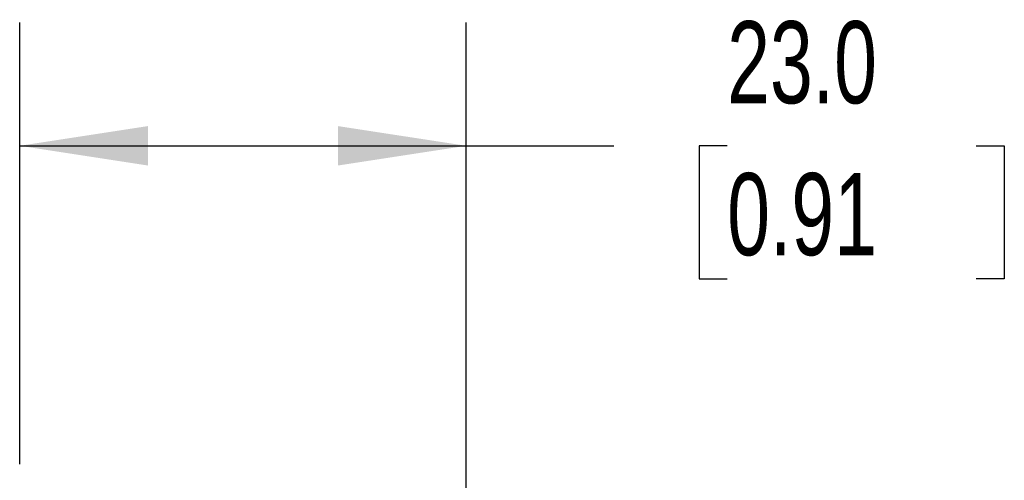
# Model space of a CAD drawing. Header units: millimetres. Extents: x 13 to 546, y 13 to 419.
# Tile 16 of 21: x 374 to 425, y 190 to 214. Entities that reach past the tile are written whole.
import ezdxf

# ---------------------------------------------------------------- set-up
doc = ezdxf.new("R2010")
doc.units = ezdxf.units.MM
doc.header["$LTSCALE"] = 2
doc.linetypes.add('SLD-Solid', pattern=[0])
doc.layers.add('DIMENSIONS', color=140, linetype='SLD-Solid', lineweight=25)
doc.styles.add('SLDTEXTSTYLE0', font='TXT', dxfattribs={"width": 0.7})
doc.dimstyles.new('SLDDIMSTYLE0', dxfattribs={"dimtxt": 4.316016, "dimasz": 6.604, "dimexe": 0, "dimexo": 0.0625, "dimgap": 1.079004, "dimtad": 0, "dimtih": 1, "dimtoh": 1, "dimdec": 1, "dimrnd": 1e-09, "dimzin": 4, "dimdsep": 46, "dimtxsty": 'SLDTEXTSTYLE0', "dimsah": 1, "dimcen": 0.09, "dimadec": 0, "dimazin": 1, "dimtfac": 1, "dimtdec": 1, "dimtofl": 0, "dimtmove": 0, "dimatfit": 3, "dimfxl": 0, "dimfrac": 2, "dimtolj": 1, "dimtzin": 12, "dimarcsym": 0})

# ---------------------------------------------------------------- blocks, each defined once
blk = doc.blocks.new('_D_11')
at = {"layer": 'DIMENSIONS'}
for p, q in [((373.833, 191.174), (373.833, 213.926)), ((396.833, 153.24), (396.833, 213.926)), ((373.833, 207.576), (396.833, 207.576)), ((396.833, 207.576), (404.431, 207.576)), ((410.28, 207.576), (408.83, 207.576)), ((408.83, 207.576), (408.83, 200.716)), ((423.105, 207.576), (424.554, 207.576)), ((424.554, 207.576), (424.554, 200.716)), ((408.83, 200.716), (410.28, 200.716)), ((424.554, 200.716), (423.105, 200.716)), ((373.833, 164.99), (373.833, 188.126))]:
    blk.add_line(p, q, dxfattribs=at)
for points in [[(373.833, 207.576), (380.437, 206.56), (380.437, 208.592)], [(396.833, 207.576), (390.229, 208.592), (390.229, 206.56)]]:
    blk.add_solid(points, dxfattribs=at)
at = {"layer": 'DIMENSIONS', "char_height": 4.2333, "attachment_point": 1, "style": 'SLDTEXTSTYLE0'}
for s, insert in [('23.0', (410.28, 213.999)), ('0.91', (410.28, 206.173))]:
    blk.add_mtext(s, dxfattribs=dict(at, insert=insert))

msp = doc.modelspace()

# ---------------------------------------------------------------- dimensions: what is measured, and where the dimension line sits
at = {"layer": 'DIMENSIONS'}
dim = msp.add_linear_dim(base=(373.833, 207.576), p1=(396.833, 150.7), p2=(373.833, 162.45), dimstyle='SLDDIMSTYLE0', dxfattribs=at)
dim.commit()
dim.dimension.update_dxf_attribs({"geometry": '_D_11', "text_midpoint": (416.692, 207.576), "dimtype": 160})

doc.saveas('drawing.dxf')
